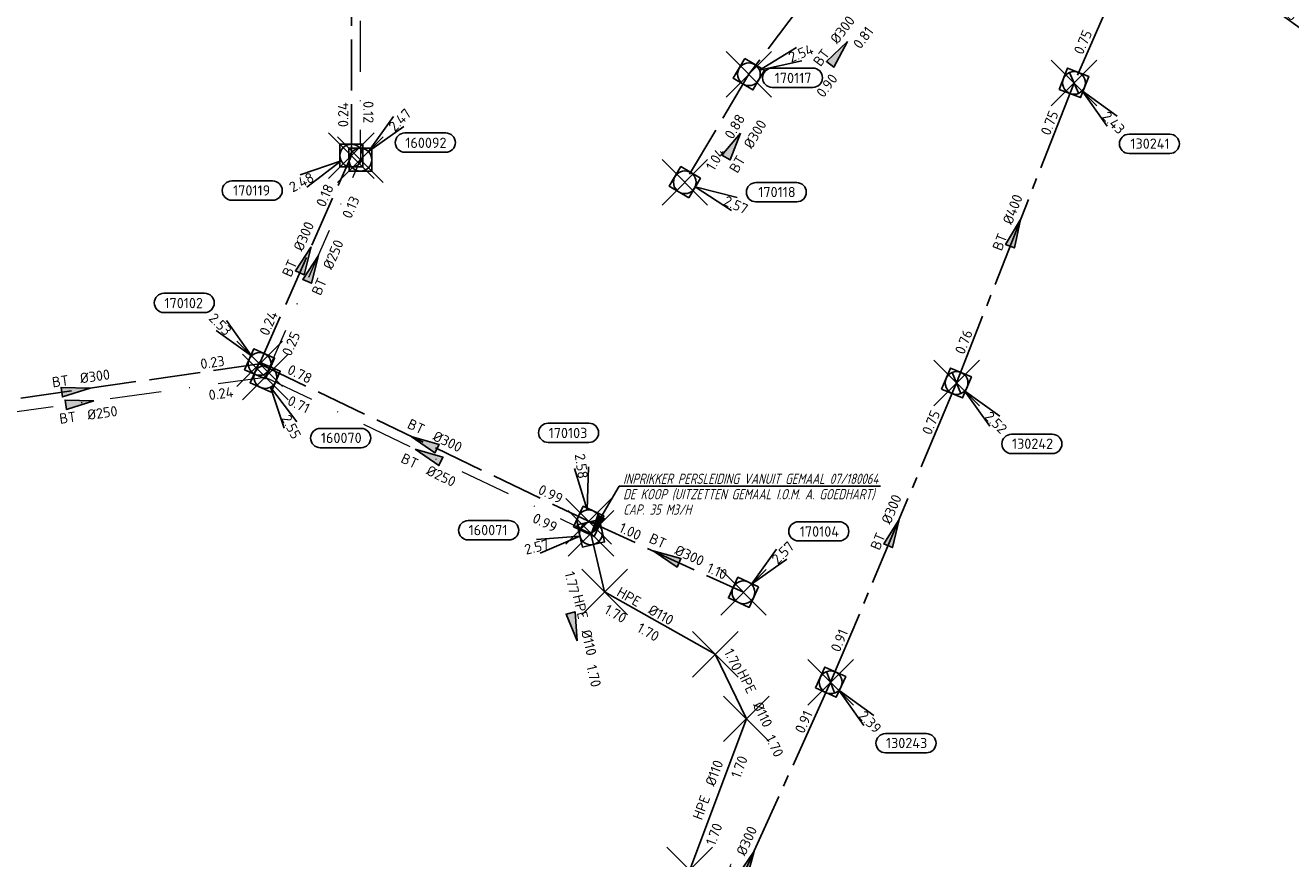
# Model space of a CAD drawing. Header units: metres. Extents: x 153343 to 157271, y 461673 to 467005.
# Tile 116 of 191: x 153927 to 154093, y 466034 to 466144. Entities that reach past the tile are written whole.
import ezdxf
from ezdxf.enums import TextEntityAlignment as Align
from ezdxf.lldxf.tags import DXFTag

# ---------------------------------------------------------------- set-up
doc = ezdxf.new("R2010")
doc.units = ezdxf.units.M
doc.header["$LTSCALE"] = 0.75
doc.header["$PDMODE"] = 3
doc.header["$PDSIZE"] = 3
for name, pattern in [('RI-GWA_BETON', [22, 16, -2, 2, -2]), ('RI-HWA_BETON', [11.4, 9, -2.4]), ('RI-VWA_BETON', [19, 9, -5, 0, -5])]:
    doc.linetypes.add(name, pattern=pattern)
doc.layers.get('0').update_dxf_attribs({"lineweight": 25})
doc.layers.get('defpoints').update_dxf_attribs({"lineweight": 25})
for name, color, linetype in [('B-OI-RI-AANPIJLING', 1, 'Continuous'), ('B-OI-RI-GWA_RIOOLPUT_INSPECTIEPUT-S @ 0.75', 11, 'Continuous'), ('B-OI-RI-GWA_TRANSPORTLEIDING_BETON_300-G', 11, 'RI-GWA_BETON'), ('B-OI-RI-GWA_TRANSPORTLEIDING_BETON_400-G', 11, 'RI-GWA_BETON'), ('B-OI-RI-HWA_PUTNUMMER-S @ 0.75', 151, 'Continuous'), ('B-OI-RI-HWA_TRANSPORTLEIDING_BETON_300-G', 151, 'RI-HWA_BETON'), ('B-OI-RI-PERSLEIDING_TRANSPORTLEIDING_HPE_110-G', 210, 'RI-PERS'), ('B-OI-RI-VWA_PUTNUMMER-S @ 0.75', 33, 'Continuous'), ('fictief knooppunt', 7, 'Continuous')]:
    doc.layers.add(name, color=color, linetype=linetype)
for name, color, linetype, lineweight in [('B-OI-RI-GWA_PUTNUMMER-S @ 0.75', 11, 'Continuous', 25), ('B-OI-RI-GWA_STROOMRICHTING-S @ 0.75', 11, 'Continuous', 25), ('B-OI-RI-HWA_RIOOLPUT_INSPECTIEPUT-S', 151, 'Continuous', 25), ('B-OI-RI-HWA_STROOMRICHTING-S @ 0.75', 151, 'Continuous', 25), ('B-OI-RI-VWA_RIOOLPUT_INSPECTIEPUT_BETON-S', 33, 'Continuous', 25), ('B-OI-RI-VWA_STROOMRICHTING-S @ 0.75', 33, 'Continuous', 25), ('B-OI-RI-VWA_TRANSPORTLEIDING_BETON_250-G', 33, 'RI-VWA_BETON', 18), ('N-OI-RI-BIJZONDERDERHEDEN-T18', 134, 'Continuous', 18)]:
    doc.layers.add(name, color=color, linetype=linetype, lineweight=lineweight)
doc.layers.add('inspectieput', color=7, linetype='Continuous', plot=False)
doc.styles.add('NLCS-ISO', font='isocpeur.ttf')
doc.styles.add('NLCS-ISO-M750-T18_CURSIEF', font='NLCS-ISO.ttf', dxfattribs={"oblique": 15, "height": 1.35})
doc.styles.get("Standard").update_dxf_attribs({"font": 'txt.shx'})
tags = doc.linetypes.add('RI-PERS', pattern='A,7,-2,["P",Standard,S=1.8,R=0,X=-0.5,Y=-0.9],-2,7,-2,[102,NLCS.SHX,S=1,R=180,X=0,Y=0],-2', length=22).pattern_tags.tags
tags[6] = DXFTag(74, 10)

# ---------------------------------------------------------------- blocks, each defined once
blk = doc.blocks.new('*U66')
at = {"ltscale": 0.1}
blk.add_hatch(color=256, dxfattribs=at).paths.add_polyline_path([(2.5, 0), (-2.5, -0.83), (-2.5, 0.83)])
at = {"ltscale": 0.1, "flags": 128}
blk.add_lwpolyline([(2.5, 0), (-2.5, -0.83), (-2.5, 0.83)], close=True, dxfattribs=at)
at = {"ltscale": 0.1, "style": 'NLCS-ISO'}
for tag, p in [('BOBL', (-5.66, 0)), ('MAT', (-1, 0.5))]:
    blk.add_attdef(tag, text='', height=1.8, dxfattribs=at).set_placement(p, align=Align.BOTTOM_RIGHT)
for tag, p in [('DIA', (1, 0.5)), ('BOBR', (7.22, 0))]:
    blk.add_attdef(tag, text='', height=1.8, dxfattribs=at).set_placement(p, align=Align.BOTTOM_LEFT)
at = {"layer": 'defpoints', "ltscale": 0.1, "style": 'NLCS-ISO', "flags": 1}
blk.add_attdef('JVA', text='', height=1.8, dxfattribs=at).set_placement((0, -1), align=Align.TOP_CENTER)
blk = doc.blocks.new('*U158')
at = {"ltscale": 0.1, "style": 'NLCS-ISO'}
for tag, p in [('MAT', (-1, 0.5)), ('BOBL', (-1.8, -3.24))]:
    blk.add_attdef(tag, text='', height=1.8, dxfattribs=at).set_placement(p, align=Align.BOTTOM_RIGHT)
for tag, p in [('DIA', (1, 0.5)), ('BOBR', (0.86, -3.24))]:
    blk.add_attdef(tag, text='', height=1.8, dxfattribs=at).set_placement(p, align=Align.BOTTOM_LEFT)
at = {"layer": 'defpoints', "ltscale": 0.1, "style": 'NLCS-ISO', "flags": 1}
blk.add_attdef('JVA', text='', height=1.8, dxfattribs=at).set_placement((0, -1), align=Align.TOP_CENTER)
blk = doc.blocks.new('*U35')
at = {"ltscale": 0.1, "style": 'NLCS-ISO'}
for tag, p in [('BOBL', (-5.66, 0)), ('MAT', (-1, 0.5))]:
    blk.add_attdef(tag, text='', height=1.8, dxfattribs=at).set_placement(p, align=Align.BOTTOM_RIGHT)
for tag, p in [('DIA', (1, 0.5)), ('BOBR', (7.22, 0))]:
    blk.add_attdef(tag, text='', height=1.8, dxfattribs=at).set_placement(p, align=Align.BOTTOM_LEFT)
at = {"layer": 'defpoints', "ltscale": 0.1, "style": 'NLCS-ISO', "flags": 1}
blk.add_attdef('JVA', text='', height=1.8, dxfattribs=at).set_placement((0, -1), align=Align.TOP_CENTER)
blk = doc.blocks.new('*U155')
at = {"ltscale": 0.1, "style": 'NLCS-ISO'}
for tag, p in [('MAT', (-1, 0.5)), ('BOBL', (-4.82, -3.24))]:
    blk.add_attdef(tag, text='', height=1.8, dxfattribs=at).set_placement(p, align=Align.BOTTOM_RIGHT)
for tag, p in [('DIA', (1, 0.5)), ('BOBR', (3.88, -3.24))]:
    blk.add_attdef(tag, text='', height=1.8, dxfattribs=at).set_placement(p, align=Align.BOTTOM_LEFT)
at = {"layer": 'defpoints', "ltscale": 0.1, "style": 'NLCS-ISO', "flags": 1}
blk.add_attdef('JVA', text='', height=1.8, dxfattribs=at).set_placement((0, -1), align=Align.TOP_CENTER)
blk = doc.blocks.new('*U59')
at = {"ltscale": 0.1}
blk.add_hatch(color=256, dxfattribs=at).paths.add_polyline_path([(2.5, 0), (-2.5, -0.83), (-2.5, 0.83)])
at = {"ltscale": 0.1, "flags": 128}
blk.add_lwpolyline([(2.5, 0), (-2.5, -0.83), (-2.5, 0.83)], close=True, dxfattribs=at)
at = {"ltscale": 0.1, "style": 'NLCS-ISO'}
for tag, p in [('BOBL', (-22.07, 0)), ('MAT', (-1, 0.5))]:
    blk.add_attdef(tag, text='', height=1.8, dxfattribs=at).set_placement(p, align=Align.BOTTOM_RIGHT)
for tag, p in [('DIA', (1, 0.5)), ('BOBR', (21.12, -0.01))]:
    blk.add_attdef(tag, text='', height=1.8, dxfattribs=at).set_placement(p, align=Align.BOTTOM_LEFT)
at = {"layer": 'defpoints', "ltscale": 0.1, "style": 'NLCS-ISO', "flags": 1}
blk.add_attdef('JVA', text='', height=1.8, dxfattribs=at).set_placement((0, -1), align=Align.TOP_CENTER)
blk = doc.blocks.new('*U60')
at = {"ltscale": 0.1}
blk.add_hatch(color=256, dxfattribs=at).paths.add_polyline_path([(2.5, 0), (-2.5, -0.83), (-2.5, 0.83)])
at = {"ltscale": 0.1, "flags": 128}
blk.add_lwpolyline([(2.5, 0), (-2.5, -0.83), (-2.5, 0.83)], close=True, dxfattribs=at)
at = {"ltscale": 0.1, "style": 'NLCS-ISO'}
for tag, p in [('BOBL', (-1.68, 0)), ('MAT', (-1, -3.74))]:
    blk.add_attdef(tag, text='', height=1.8, dxfattribs=at).set_placement(p, align=Align.BOTTOM_RIGHT)
for tag, p in [('BOBR', (0.74, 0.01)), ('DIA', (1, -3.74))]:
    blk.add_attdef(tag, text='', height=1.8, dxfattribs=at).set_placement(p, align=Align.BOTTOM_LEFT)
at = {"layer": 'defpoints', "ltscale": 0.1, "style": 'NLCS-ISO', "flags": 1}
blk.add_attdef('JVA', text='', height=1.8, dxfattribs=at).set_placement((0, -1), align=Align.TOP_CENTER)
blk = doc.blocks.new('*U57')
at = {"ltscale": 0.1}
blk.add_hatch(color=256, dxfattribs=at).paths.add_polyline_path([(2.5, 0), (-2.5, -0.83), (-2.5, 0.83)])
at = {"ltscale": 0.1, "flags": 128}
blk.add_lwpolyline([(2.5, 0), (-2.5, -0.83), (-2.5, 0.83)], close=True, dxfattribs=at)
at = {"ltscale": 0.1, "style": 'NLCS-ISO'}
for tag, p in [('MAT', (-1, 0.5)), ('BOBL', (-3.66, -3.24))]:
    blk.add_attdef(tag, text='', height=1.8, dxfattribs=at).set_placement(p, align=Align.BOTTOM_RIGHT)
for tag, p in [('DIA', (1, 0.5)), ('BOBR', (2.72, -3.24))]:
    blk.add_attdef(tag, text='', height=1.8, dxfattribs=at).set_placement(p, align=Align.BOTTOM_LEFT)
at = {"layer": 'defpoints', "ltscale": 0.1, "style": 'NLCS-ISO', "flags": 1}
blk.add_attdef('JVA', text='', height=1.8, dxfattribs=at).set_placement((0, -1), align=Align.TOP_CENTER)
blk = doc.blocks.new('*U78')
at = {"ltscale": 0.1}
blk.add_hatch(color=256, dxfattribs=at).paths.add_polyline_path([(-2.5, 0), (2.5, -0.83), (2.5, 0.83)])
at = {"ltscale": 0.1, "flags": 128}
blk.add_lwpolyline([(-2.5, 0), (2.5, -0.83), (2.5, 0.83)], close=True, dxfattribs=at)
at = {"ltscale": 0.1, "style": 'NLCS-ISO'}
for tag, p in [('BOBL', (-5.62, 0)), ('MAT', (-1, 0.5))]:
    blk.add_attdef(tag, text='', height=1.8, dxfattribs=at).set_placement(p, align=Align.BOTTOM_RIGHT)
for tag, p in [('DIA', (1, 0.5)), ('BOBR', (7.41, 0))]:
    blk.add_attdef(tag, text='', height=1.8, dxfattribs=at).set_placement(p, align=Align.BOTTOM_LEFT)
at = {"layer": 'defpoints', "ltscale": 0.1, "style": 'NLCS-ISO', "flags": 1}
blk.add_attdef('JVA', text='', height=1.8, dxfattribs=at).set_placement((0, -1), align=Align.TOP_CENTER)
blk = doc.blocks.new('*U79')
at = {"ltscale": 0.1}
blk.add_hatch(color=256, dxfattribs=at).paths.add_polyline_path([(2.5, 0), (-2.5, -0.83), (-2.5, 0.83)])
at = {"ltscale": 0.1, "flags": 128}
blk.add_lwpolyline([(2.5, 0), (-2.5, -0.83), (-2.5, 0.83)], close=True, dxfattribs=at)
at = {"ltscale": 0.1, "style": 'NLCS-ISO'}
for tag, p in [('BOBL', (-10.64, 0)), ('MAT', (-1, 0.5))]:
    blk.add_attdef(tag, text='', height=1.8, dxfattribs=at).set_placement(p, align=Align.BOTTOM_RIGHT)
for tag, p in [('DIA', (1, 0.5)), ('BOBR', (9.69, 0))]:
    blk.add_attdef(tag, text='', height=1.8, dxfattribs=at).set_placement(p, align=Align.BOTTOM_LEFT)
at = {"layer": 'defpoints', "ltscale": 0.1, "style": 'NLCS-ISO', "flags": 1}
blk.add_attdef('JVA', text='', height=1.8, dxfattribs=at).set_placement((0, -1), align=Align.TOP_CENTER)
blk = doc.blocks.new('*U73')
at = {"ltscale": 0.1}
blk.add_hatch(color=256, dxfattribs=at).paths.add_polyline_path([(-2.5, 0), (2.5, -0.83), (2.5, 0.83)])
at = {"ltscale": 0.1, "flags": 128}
blk.add_lwpolyline([(-2.5, 0), (2.5, -0.83), (2.5, 0.83)], close=True, dxfattribs=at)
at = {"ltscale": 0.1, "style": 'NLCS-ISO'}
for tag, p in [('BOBL', (-22.68, 0)), ('MAT', (-1, 0.5))]:
    blk.add_attdef(tag, text='', height=1.8, dxfattribs=at).set_placement(p, align=Align.BOTTOM_RIGHT)
for tag, p in [('DIA', (1, 0.5)), ('BOBR', (21.73, -0.01))]:
    blk.add_attdef(tag, text='', height=1.8, dxfattribs=at).set_placement(p, align=Align.BOTTOM_LEFT)
at = {"layer": 'defpoints', "ltscale": 0.1, "style": 'NLCS-ISO', "flags": 1}
blk.add_attdef('JVA', text='', height=1.8, dxfattribs=at).set_placement((0, -1), align=Align.TOP_CENTER)
blk = doc.blocks.new('*U81')
at = {"ltscale": 0.1}
blk.add_hatch(color=256, dxfattribs=at).paths.add_polyline_path([(2.5, 0), (-2.5, -0.83), (-2.5, 0.83)])
at = {"ltscale": 0.1, "flags": 128}
blk.add_lwpolyline([(2.5, 0), (-2.5, -0.83), (-2.5, 0.83)], close=True, dxfattribs=at)
at = {"ltscale": 0.1, "style": 'NLCS-ISO'}
for tag, p in [('BOBL', (-23.24, 0)), ('MAT', (-1, 0.5))]:
    blk.add_attdef(tag, text='', height=1.8, dxfattribs=at).set_placement(p, align=Align.BOTTOM_RIGHT)
for tag, p in [('DIA', (1, 0.5)), ('BOBR', (22.29, -0.01))]:
    blk.add_attdef(tag, text='', height=1.8, dxfattribs=at).set_placement(p, align=Align.BOTTOM_LEFT)
at = {"layer": 'defpoints', "ltscale": 0.1, "style": 'NLCS-ISO', "flags": 1}
blk.add_attdef('JVA', text='', height=1.8, dxfattribs=at).set_placement((0, -1), align=Align.TOP_CENTER)
blk = doc.blocks.new('*U2349')
at = {"ltscale": 0.1}
blk.add_hatch(color=256, dxfattribs=at).paths.add_polyline_path([(-2.5, 0), (2.5, -0.83), (2.5, 0.83)])
at = {"ltscale": 0.1, "flags": 128}
blk.add_lwpolyline([(-2.5, 0), (2.5, -0.83), (2.5, 0.83)], close=True, dxfattribs=at)
at = {"ltscale": 0.1, "style": 'NLCS-ISO'}
for tag, p in [('BOBL', (-22, 0)), ('MAT', (-1, 0.5))]:
    blk.add_attdef(tag, text='', height=1.8, dxfattribs=at).set_placement(p, align=Align.BOTTOM_RIGHT)
for tag, p in [('DIA', (1, 0.5)), ('BOBR', (21.05, -0.01))]:
    blk.add_attdef(tag, text='', height=1.8, dxfattribs=at).set_placement(p, align=Align.BOTTOM_LEFT)
at = {"layer": 'defpoints', "ltscale": 0.1, "style": 'NLCS-ISO', "flags": 1}
blk.add_attdef('JVA', text='', height=1.8, dxfattribs=at).set_placement((0, -1), align=Align.TOP_CENTER)
blk = doc.blocks.new('*U2358')
at = {"ltscale": 0.1}
blk.add_hatch(color=256, dxfattribs=at).paths.add_polyline_path([(2.5, 0), (-2.5, -0.83), (-2.5, 0.83)])
at = {"ltscale": 0.1, "flags": 128}
blk.add_lwpolyline([(2.5, 0), (-2.5, -0.83), (-2.5, 0.83)], close=True, dxfattribs=at)
at = {"ltscale": 0.1, "style": 'NLCS-ISO'}
for tag, p in [('BOBL', (-11.49, -3.24)), ('MAT', (-1, -3.74))]:
    blk.add_attdef(tag, text='', height=1.8, dxfattribs=at).set_placement(p, align=Align.BOTTOM_RIGHT)
for tag, p in [('DIA', (1, -3.74)), ('BOBR', (10.54, -3.24))]:
    blk.add_attdef(tag, text='', height=1.8, dxfattribs=at).set_placement(p, align=Align.BOTTOM_LEFT)
at = {"layer": 'defpoints', "ltscale": 0.1, "style": 'NLCS-ISO', "flags": 1}
blk.add_attdef('JVA', text='', height=1.8, dxfattribs=at).set_placement((0, -1), align=Align.TOP_CENTER)
blk = doc.blocks.new('*U2359')
at = {"ltscale": 0.1}
blk.add_hatch(color=256, dxfattribs=at).paths.add_polyline_path([(-2.5, 0), (2.5, -0.83), (2.5, 0.83)])
at = {"ltscale": 0.1, "flags": 128}
blk.add_lwpolyline([(-2.5, 0), (2.5, -0.83), (2.5, 0.83)], close=True, dxfattribs=at)
at = {"ltscale": 0.1, "style": 'NLCS-ISO'}
for tag, p in [('BOBL', (-22.36, -3.24)), ('MAT', (-1, -3.74))]:
    blk.add_attdef(tag, text='', height=1.8, dxfattribs=at).set_placement(p, align=Align.BOTTOM_RIGHT)
for tag, p in [('DIA', (1, -3.74)), ('BOBR', (21.42, -3.23))]:
    blk.add_attdef(tag, text='', height=1.8, dxfattribs=at).set_placement(p, align=Align.BOTTOM_LEFT)
at = {"layer": 'defpoints', "ltscale": 0.1, "style": 'NLCS-ISO', "flags": 1}
blk.add_attdef('JVA', text='', height=1.8, dxfattribs=at).set_placement((0, -1), align=Align.TOP_CENTER)
blk = doc.blocks.new('*U2361')
at = {"ltscale": 0.1}
blk.add_hatch(color=256, dxfattribs=at).paths.add_polyline_path([(2.5, 0), (-2.5, -0.83), (-2.5, 0.83)])
at = {"ltscale": 0.1, "flags": 128}
blk.add_lwpolyline([(2.5, 0), (-2.5, -0.83), (-2.5, 0.83)], close=True, dxfattribs=at)
at = {"ltscale": 0.1, "style": 'NLCS-ISO'}
for tag, p in [('BOBL', (-23.54, -3.24)), ('MAT', (-1, -3.74))]:
    blk.add_attdef(tag, text='', height=1.8, dxfattribs=at).set_placement(p, align=Align.BOTTOM_RIGHT)
for tag, p in [('DIA', (1, -3.74)), ('BOBR', (22.59, -3.23))]:
    blk.add_attdef(tag, text='', height=1.8, dxfattribs=at).set_placement(p, align=Align.BOTTOM_LEFT)
at = {"layer": 'defpoints', "ltscale": 0.1, "style": 'NLCS-ISO', "flags": 1}
blk.add_attdef('JVA', text='', height=1.8, dxfattribs=at).set_placement((0, -1), align=Align.TOP_CENTER)
blk = doc.blocks.new('*U330')
at = {"ltscale": 0.1}
blk.add_hatch(color=256, dxfattribs=at).paths.add_polyline_path([(2.5, 0), (-2.5, -0.83), (-2.5, 0.83)])
at = {"ltscale": 0.1, "flags": 128}
blk.add_lwpolyline([(2.5, 0), (-2.5, -0.83), (-2.5, 0.83)], close=True, dxfattribs=at)
at = {"ltscale": 0.1, "style": 'NLCS-ISO'}
for tag, p in [('BOBL', (-25.73, 0)), ('MAT', (-1, 0.5))]:
    blk.add_attdef(tag, text='', height=1.8, dxfattribs=at).set_placement(p, align=Align.BOTTOM_RIGHT)
for tag, p in [('DIA', (1, 0.5)), ('BOBR', (24.79, -0.01))]:
    blk.add_attdef(tag, text='', height=1.8, dxfattribs=at).set_placement(p, align=Align.BOTTOM_LEFT)
at = {"layer": 'defpoints', "ltscale": 0.1, "style": 'NLCS-ISO', "flags": 1}
blk.add_attdef('JVA', text='', height=1.8, dxfattribs=at).set_placement((0, -1), align=Align.TOP_CENTER)
blk = doc.blocks.new('*U334')
at = {"ltscale": 0.1}
blk.add_hatch(color=256, dxfattribs=at).paths.add_polyline_path([(2.5, 0), (-2.5, -0.83), (-2.5, 0.83)])
at = {"ltscale": 0.1, "flags": 128}
blk.add_lwpolyline([(2.5, 0), (-2.5, -0.83), (-2.5, 0.83)], close=True, dxfattribs=at)
at = {"ltscale": 0.1, "style": 'NLCS-ISO'}
for tag, p in [('BOBL', (-19.16, 0)), ('MAT', (-1, 0.5))]:
    blk.add_attdef(tag, text='', height=1.8, dxfattribs=at).set_placement(p, align=Align.BOTTOM_RIGHT)
for tag, p in [('DIA', (1, 0.5)), ('BOBR', (18.21, 0))]:
    blk.add_attdef(tag, text='', height=1.8, dxfattribs=at).set_placement(p, align=Align.BOTTOM_LEFT)
at = {"layer": 'defpoints', "ltscale": 0.1, "style": 'NLCS-ISO', "flags": 1}
blk.add_attdef('JVA', text='', height=1.8, dxfattribs=at).set_placement((0, -1), align=Align.TOP_CENTER)
blk = doc.blocks.new('*U335')
at = {"ltscale": 0.1}
blk.add_hatch(color=256, dxfattribs=at).paths.add_polyline_path([(2.5, 0), (-2.5, -0.83), (-2.5, 0.83)])
at = {"ltscale": 0.1, "flags": 128}
blk.add_lwpolyline([(2.5, 0), (-2.5, -0.83), (-2.5, 0.83)], close=True, dxfattribs=at)
at = {"ltscale": 0.1, "style": 'NLCS-ISO'}
for tag, p in [('BOBL', (-18.94, 0)), ('MAT', (-1, 0.5))]:
    blk.add_attdef(tag, text='', height=1.8, dxfattribs=at).set_placement(p, align=Align.BOTTOM_RIGHT)
for tag, p in [('DIA', (1, 0.5)), ('BOBR', (18, 0))]:
    blk.add_attdef(tag, text='', height=1.8, dxfattribs=at).set_placement(p, align=Align.BOTTOM_LEFT)
at = {"layer": 'defpoints', "ltscale": 0.1, "style": 'NLCS-ISO', "flags": 1}
blk.add_attdef('JVA', text='', height=1.8, dxfattribs=at).set_placement((0, -1), align=Align.TOP_CENTER)
blk = doc.blocks.new('*U328')
at = {"ltscale": 0.1}
blk.add_hatch(color=256, dxfattribs=at).paths.add_polyline_path([(2.5, 0), (-2.5, -0.83), (-2.5, 0.83)])
at = {"ltscale": 0.1, "flags": 128}
blk.add_lwpolyline([(2.5, 0), (-2.5, -0.83), (-2.5, 0.83)], close=True, dxfattribs=at)
at = {"ltscale": 0.1, "style": 'NLCS-ISO'}
for tag, p in [('BOBL', (-21.39, 0)), ('MAT', (-1, 0.5))]:
    blk.add_attdef(tag, text='', height=1.8, dxfattribs=at).set_placement(p, align=Align.BOTTOM_RIGHT)
for tag, p in [('DIA', (1, 0.5)), ('BOBR', (20.45, -0.01))]:
    blk.add_attdef(tag, text='', height=1.8, dxfattribs=at).set_placement(p, align=Align.BOTTOM_LEFT)
at = {"layer": 'defpoints', "ltscale": 0.1, "style": 'NLCS-ISO', "flags": 1}
blk.add_attdef('JVA', text='', height=1.8, dxfattribs=at).set_placement((0, -1), align=Align.TOP_CENTER)
blk = doc.blocks.new('*U255')
for q in [(-5.83, 7.6), (-7.6, 5.83)]:
    blk.add_line((-1.41, 1.41), q)
blk.add_lwpolyline([(-16.81, 12.39), (-9.65, 12.39, -1), (-9.65, 9.01), (-16.81, 9.01, -1)], format="xyb", close=True)
at = {"ltscale": 0.1, "style": 'NLCS-ISO'}
blk.add_attdef('PUTNR', text='', height=1.8, dxfattribs=at).set_placement((-13.33, 10.67), align=Align.MIDDLE_CENTER)
blk.add_attdef('PUTHGT', text='', height=1.8, rotation=315, dxfattribs=at).set_placement((-8.44, 8.48), align=Align.MIDDLE_LEFT)
blk = doc.blocks.new('B-SRI-PUT_HWA-SO')
at = {"lineweight": -3, "flags": 128}
blk.add_lwpolyline([(-2, -2), (2, -2), (2, 2), (-2, 2)], close=True, dxfattribs=at)
at = {"lineweight": -3}
blk.add_circle((0, 0), 2, dxfattribs=at)
blk = doc.blocks.new('*U447')
for q in [(8.19, -4.98), (9.2, -2.69)]:
    blk.add_line((1.83, -0.81), q)
blk.add_lwpolyline([(19.64, -3.44), (12.49, -3.44, -1), (12.49, -0.06), (19.64, -0.06, -1)], format="xyb", close=True)
at = {"ltscale": 0.1, "style": 'NLCS-ISO'}
blk.add_attdef('PUTNR', text='', height=1.8, dxfattribs=at).set_placement((16.17, 0.08), align=Align.MIDDLE_CENTER)
blk.add_attdef('PUTHGT', text='', height=1.8, rotation=336.2137, dxfattribs=at).set_placement((6.99, -3.11), align=Align.MIDDLE_LEFT)
blk = doc.blocks.new('*U448')
for q in [(8.36, 4.68), (9.29, 2.36)]:
    blk.add_line((1.86, 0.74), q)
blk.add_lwpolyline([(11.24, 1.07), (4.09, 1.07, 1), (4.09, -2.31), (11.24, -2.31, 1)], format="xyb", close=True)
at = {"ltscale": 0.1, "style": 'NLCS-ISO'}
blk.add_attdef('PUTHGT', text='', height=1.8, rotation=21.7617, dxfattribs=at).set_placement((7.09, 2.86), align=Align.MIDDLE_LEFT)
blk.add_attdef('PUTNR', text='', height=1.8, dxfattribs=at).set_placement((7.77, -0.65), align=Align.MIDDLE_CENTER)
blk = doc.blocks.new('*U246')
for q in [(5.83, 7.6), (7.6, 5.83)]:
    blk.add_line((1.41, 1.41), q)
blk.add_lwpolyline([(16.81, 12.39), (9.65, 12.39, 1), (9.65, 9.01), (16.81, 9.01, 1)], format="xyb", close=True)
at = {"ltscale": 0.1, "style": 'NLCS-ISO'}
blk.add_attdef('PUTHGT', text='', height=1.8, rotation=45, dxfattribs=at).set_placement((5.39, 5.43), align=Align.MIDDLE_LEFT)
blk.add_attdef('PUTNR', text='', height=1.8, dxfattribs=at).set_placement((13.33, 10.67), align=Align.MIDDLE_CENTER)
blk = doc.blocks.new('*U453')
for q in [(-8.98, -3.35), (-7.81, -5.56)]:
    blk.add_line((-1.77, -0.94), q)
blk.add_lwpolyline([(-20.98, -7.84), (-13.83, -7.84, 1), (-13.83, -4.45), (-20.98, -4.45, 1)], format="xyb", close=True)
at = {"ltscale": 0.1, "style": 'NLCS-ISO'}
blk.add_attdef('PUTHGT', text='', height=1.8, rotation=27.9504, dxfattribs=at).set_placement((-10.56, -5.63), align=Align.MIDDLE_LEFT)
blk.add_attdef('PUTNR', text='', height=1.8, dxfattribs=at).set_placement((-17.51, -4.31), align=Align.MIDDLE_CENTER)
blk = doc.blocks.new('*U454')
for q in [(-2.49, 9.25), (-0.02, 9.58)]:
    blk.add_line((-0.26, 1.98), q)
blk.add_lwpolyline([(-7.1, 17.22), (0.06, 17.22, -1), (0.06, 13.84), (-7.1, 13.84, -1)], format="xyb", close=True)
at = {"ltscale": 0.1, "style": 'NLCS-ISO'}
blk.add_attdef('PUTNR', text='', height=1.8, dxfattribs=at).set_placement((-3.62, 15.5), align=Align.MIDDLE_CENTER)
blk.add_attdef('PUTHGT', text='', height=1.8, rotation=277.5869, dxfattribs=at).set_placement((-1.55, 11.87), align=Align.MIDDLE_LEFT)
blk = doc.blocks.new('*U515')
for q in [(5.83, 7.6), (7.6, 5.83)]:
    blk.add_line((1.41, 1.41), q)
blk.add_lwpolyline([(14.98, 4.69), (7.82, 4.69, 1), (7.82, 1.3), (14.98, 1.3, 1)], format="xyb", close=True)
at = {"ltscale": 0.1, "style": 'NLCS-ISO'}
blk.add_attdef('PUTHGT', text='', height=1.8, rotation=45, dxfattribs=at).set_placement((5.39, 5.43), align=Align.MIDDLE_LEFT)
blk.add_attdef('PUTNR', text='', height=1.8, dxfattribs=at).set_placement((11.5, 2.96), align=Align.MIDDLE_CENTER)
blk = doc.blocks.new('*U516')
for q in [(-9.52, -1.06), (-8.92, -3.49)]:
    blk.add_line((-1.94, -0.48), q)
blk.add_lwpolyline([(-21.53, -1.16), (-14.37, -1.16, 1), (-14.37, 2.23), (-21.53, 2.23, 1)], format="xyb", close=True)
at = {"ltscale": 0.1, "style": 'NLCS-ISO'}
blk.add_attdef('PUTNR', text='', height=1.8, dxfattribs=at).set_placement((-18.05, 2.37), align=Align.MIDDLE_CENTER)
blk.add_attdef('PUTHGT', text='', height=1.8, rotation=13.863, dxfattribs=at).set_placement((-11.61, -2.89), align=Align.MIDDLE_LEFT)
blk = doc.blocks.new('*U524')
for q in [(3.31, -8.99), (5.53, -7.83)]:
    blk.add_line((0.93, -1.77), q)
blk.add_lwpolyline([(16.81, -12.39), (9.65, -12.39, -1), (9.65, -9.01), (16.81, -9.01, -1)], format="xyb", close=True)
at = {"ltscale": 0.1, "style": 'NLCS-ISO'}
blk.add_attdef('PUTHGT', text='', height=1.8, rotation=297.7317, dxfattribs=at).set_placement((3.53, -6.78), align=Align.MIDDLE_LEFT)
blk.add_attdef('PUTNR', text='', height=1.8, dxfattribs=at).set_placement((13.33, -8.87), align=Align.MIDDLE_CENTER)
blk = doc.blocks.new('B-SRI-PUT_GWA-SO')
blk.add_line((-1.41, -1.41), (1.41, 1.41))
at = {"lineweight": -3, "flags": 128}
blk.add_lwpolyline([(2, -2), (2, 2), (-2, 2), (-2, -2)], close=True, dxfattribs=at)
at = {"lineweight": -3}
blk.add_circle((0, 0), 2, dxfattribs=at)
blk = doc.blocks.new('*U273')
for q in [(5.83, -7.6), (7.6, -5.83)]:
    blk.add_line((1.41, -1.41), q)
blk.add_lwpolyline([(16.81, -12.39), (9.65, -12.39, -1), (9.65, -9.01), (16.81, -9.01, -1)], format="xyb", close=True)
at = {"ltscale": 0.1, "style": 'NLCS-ISO'}
blk.add_attdef('PUTHGT', text='', height=1.8, rotation=315, dxfattribs=at).set_placement((5.39, -5.43), align=Align.MIDDLE_LEFT)
blk.add_attdef('PUTNR', text='', height=1.8, dxfattribs=at).set_placement((13.33, -8.87), align=Align.MIDDLE_CENTER)
blk = doc.blocks.new('B-SRI-PUT_VWA-SO')
at = {"flags": 128}
blk.add_lwpolyline([(-2, 2), (2, 2), (2, -2), (-2, -2)], close=True, dxfattribs=at)
at = {"lineweight": -3, "flags": 128}
blk.add_lwpolyline([(2, -2), (2, 2), (-2, 2), (-2, -2)], close=True, dxfattribs=at)
at = {"lineweight": -3}
blk.add_circle((0, 0), 2, dxfattribs=at)

msp = doc.modelspace()

# ---------------------------------------------------------------- linework, layer by layer
at = {"layer": 'B-OI-RI-AANPIJLING', "transparency": 33554610, "flags": 128}
msp.add_lwpolyline([(154001.37, 466076.68), (154003.08, 466078.59), (154002.2, 466079.09), (154001.37, 466076.68), (154002.34, 466079.01), (154002.49, 466078.92), (154001.37, 466076.68), (154002.78, 466078.75), (154002.93, 466078.66), (154001.37, 466076.68), (154005.01, 466082.88), (154039.41, 466082.88)], dxfattribs=at)
at = {"layer": 'B-OI-RI-GWA_TRANSPORTLEIDING_BETON_300-G', "transparency": 33554610}
for p, q in [((154049.42, 466096.48), (154032.84, 466057.08)), ((154032.84, 466057.08), (154011.13, 466009.16))]:
    msp.add_line(p, q, dxfattribs=at)
at = {"layer": 'B-OI-RI-GWA_TRANSPORTLEIDING_BETON_400-G', "transparency": 33554610}
for p, q in [((154083.37, 466178.21), (154064.89, 466135.98)), ((154064.89, 466135.98), (154049.42, 466096.48))]:
    msp.add_line(p, q, dxfattribs=at)
at = {"layer": 'B-OI-RI-HWA_TRANSPORTLEIDING_BETON_300-G', "transparency": 33554610}
for p, q in [((153969.73, 466126.41), (153969.75, 466173.52)), ((154033.84, 466152.67), (154022.07, 466137.12)), ((154022.07, 466137.12), (154013.64, 466122.9)), ((153957.65, 466098.99), (153969.73, 466126.41)), ((153909.28, 466092.06), (153957.65, 466098.99)), ((153957.65, 466098.99), (154000.97, 466078.27)), ((154000.97, 466078.27), (154021.36, 466068.92))]:
    msp.add_line(p, q, dxfattribs=at)
at = {"layer": 'B-OI-RI-PERSLEIDING_TRANSPORTLEIDING_HPE_110-G', "transparency": 33554610}
for p, q in [((154001.27, 466076.68), (154003.08, 466068.96)), ((154017.65, 466060.77), (154003.08, 466068.96)), ((154021.74, 466052.26), (154017.65, 466060.77)), ((154014.28, 466032.37), (154021.74, 466052.26))]:
    msp.add_line(p, q, dxfattribs=at)
at = {"layer": 'B-OI-RI-VWA_TRANSPORTLEIDING_BETON_250-G', "transparency": 33554610}
for p, q in [((153970.8, 466172.87), (153970.92, 466125.87)), ((153958.4, 466097.25), (153970.92, 466125.87)), ((153909.55, 466090.49), (153958.4, 466097.25)), ((153958.4, 466097.25), (154001.27, 466076.68))]:
    msp.add_line(p, q, dxfattribs=at)
at = {"layer": 'fictief knooppunt', "color": 0, "transparency": 33554610}
for p in [(154003.08, 466068.96), (154017.65, 466060.77), (154021.74, 466052.26), (154014.28, 466032.37)]:
    msp.add_point(p, dxfattribs=at)
at = {"layer": 'inspectieput', "color": 0, "transparency": 33554610}
for p in [(154022.07, 466137.12), (154064.89, 466135.98), (153969.73, 466126.41), (153970.92, 466125.87), (154013.64, 466122.9), (153957.65, 466098.99), (153958.4, 466097.25), (154049.42, 466096.48), (154000.97, 466078.27), (154001.27, 466076.68), (154001.27, 466076.68), (154021.36, 466068.92), (154032.84, 466057.08)]:
    msp.add_point(p, dxfattribs=at)
at = {"layer": 'inspectieput'}
for p in [(154022.07, 466137.12), (154022.07, 466137.12), (154064.89, 466135.98), (154064.89, 466135.98), (153969.73, 466126.41), (153969.73, 466126.41), (153970.92, 466125.87), (153970.92, 466125.87), (154013.64, 466122.9), (154013.64, 466122.9), (153957.65, 466098.99), (153957.65, 466098.99), (153958.4, 466097.25), (153958.4, 466097.25), (154049.42, 466096.48), (154049.42, 466096.48), (154000.97, 466078.27), (154000.97, 466078.27), (154001.27, 466076.68), (154001.27, 466076.68), (154001.27, 466076.68), (154001.27, 466076.68), (154021.36, 466068.92), (154021.36, 466068.92), (154032.84, 466057.08), (154032.84, 466057.08)]:
    msp.add_point(p, dxfattribs=at)

# ---------------------------------------------------------------- block references
at = {"layer": 'B-OI-RI-GWA_PUTNUMMER-S @ 0.75', "color": 0, "transparency": 33554610}
ref = msp.add_blockref('*U273', (154064.89, 466135.98), dxfattribs=dict(at, xscale=0.75, yscale=0.75, zscale=0.75))
ref.add_attrib('PUTNR', '130241', dxfattribs={"layer": '0', "ltscale": 0.1, "height": 1.35, "style": 'NLCS-ISO'}).set_placement((154074.89, 466127.98), align=Align.MIDDLE_CENTER)
ref.add_attrib('PUTHGT', '2.43', dxfattribs={"layer": '0', "ltscale": 0.1, "height": 1.35, "rotation": 315, "style": 'NLCS-ISO'}).set_placement((154068.93, 466131.91), align=Align.MIDDLE_LEFT)
ref = msp.add_blockref('*U273', (154049.42, 466096.48), dxfattribs=dict(at, xscale=0.75, yscale=0.75, zscale=0.75))
ref.add_attrib('PUTNR', '130242', dxfattribs={"layer": '0', "ltscale": 0.1, "height": 1.35, "style": 'NLCS-ISO'}).set_placement((154059.42, 466088.48), align=Align.MIDDLE_CENTER)
ref.add_attrib('PUTHGT', '2.52', dxfattribs={"layer": '0', "ltscale": 0.1, "height": 1.35, "rotation": 315, "style": 'NLCS-ISO'}).set_placement((154053.46, 466092.41), align=Align.MIDDLE_LEFT)
ref = msp.add_blockref('*U273', (154032.84, 466057.08), dxfattribs=dict(at, xscale=0.75, yscale=0.75, zscale=0.75))
ref.add_attrib('PUTNR', '130243', dxfattribs={"layer": '0', "ltscale": 0.1, "height": 1.35, "style": 'NLCS-ISO'}).set_placement((154042.84, 466049.08), align=Align.MIDDLE_CENTER)
ref.add_attrib('PUTHGT', '2.39', dxfattribs={"layer": '0', "ltscale": 0.1, "height": 1.35, "rotation": 315, "style": 'NLCS-ISO'}).set_placement((154036.88, 466053.01), align=Align.MIDDLE_LEFT)
at = {"layer": 'B-OI-RI-GWA_RIOOLPUT_INSPECTIEPUT-S @ 0.75', "color": 0, "transparency": 33554610}
for p, xscale, yscale, zscale, rotation in [((154064.89, 466135.98), 0.7499999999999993, 0.7499999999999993, 0.7499999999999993, 248.6124251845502), ((154049.42, 466096.48), 0.75, 0.75, 0.75, 247.1780489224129), ((154032.84, 466057.08), 0.7500000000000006, 0.7500000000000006, 0.7500000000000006, 245.627251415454)]:
    msp.add_blockref('B-SRI-PUT_GWA-SO', p, dxfattribs=dict(at, xscale=xscale, yscale=yscale, zscale=zscale, rotation=rotation))
at = {"layer": 'B-OI-RI-GWA_RIOOLPUT_INSPECTIEPUT-S @ 0.75'}
for p, xscale, yscale, zscale, rotation in [((154064.89, 466135.98), 0.7499999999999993, 0.7499999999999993, 0.7499999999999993, 248.6124251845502), ((154064.89, 466135.98), 0.7499999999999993, 0.7499999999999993, 0.7499999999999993, 248.6124251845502), ((154049.42, 466096.48), 0.75, 0.75, 0.75, 247.1780489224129), ((154049.42, 466096.48), 0.75, 0.75, 0.75, 247.1780489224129), ((154032.84, 466057.08), 0.7500000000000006, 0.7500000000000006, 0.7500000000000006, 245.627251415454), ((154032.84, 466057.08), 0.7500000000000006, 0.7500000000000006, 0.7500000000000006, 245.627251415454)]:
    msp.add_blockref('B-SRI-PUT_GWA-SO', p, dxfattribs=dict(at, xscale=xscale, yscale=yscale, zscale=zscale, rotation=rotation))
at = {"layer": 'B-OI-RI-GWA_STROOMRICHTING-S @ 0.75', "color": 0, "transparency": 33554610}
for name, p, xscale, yscale, zscale, rotation, values in [('*U328', (154074.13, 466157.1), 0.75, 0.75, 0.75, 66.36564027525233, {'MAT': 'BT', 'DIA': '%%c400', 'BOBL': '0.75', 'BOBR': '0.64'}), ('*U335', (154057.15, 466116.23), 0.7499999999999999, 0.7499999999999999, 0.7499999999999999, 68.61242518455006, {'MAT': 'BT', 'DIA': '%%c400', 'BOBL': '0.76', 'BOBR': '0.75'}), ('*U334', (154041.13, 466076.78), 0.75, 0.75, 0.75, 67.1780489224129, {'MAT': 'BT', 'DIA': '%%c300', 'BOBL': '0.91', 'BOBR': '0.75'}), ('*U330', (154021.98, 466033.12), 0.75, 0.75, 0.75, 65.62725141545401, {'MAT': 'BT', 'DIA': '%%c300', 'BOBL': '0.97', 'BOBR': '0.91'})]:
    msp.add_blockref(name, p, dxfattribs=dict(at, xscale=xscale, yscale=yscale, zscale=zscale, rotation=rotation)).add_auto_attribs(values)
at = {"layer": 'B-OI-RI-HWA_PUTNUMMER-S @ 0.75', "color": 0, "transparency": 33554610, "xscale": 0.75, "yscale": 0.75, "zscale": 0.75}
for name, p, values in [('*U255', (154098.05, 466140.47), {'PUTNR': '210027', 'PUTHGT': '2.65'}), ('*U448', (154022.07, 466137.12), {'PUTNR': '170117', 'PUTHGT': '2.54'}), ('*U255', (153957.65, 466098.99), {'PUTNR': '170102', 'PUTHGT': '2.53'}), ('*U454', (154000.97, 466078.27), {'PUTNR': '170103', 'PUTHGT': '2.58'}), ('*U246', (154021.36, 466068.92), {'PUTNR': '170104', 'PUTHGT': '2.57'})]:
    msp.add_blockref(name, p, dxfattribs=at).add_auto_attribs(values)
at = {"layer": 'B-OI-RI-HWA_PUTNUMMER-S @ 0.75', "color": 0, "transparency": 33554610}
ref = msp.add_blockref('*U453', (153969.73, 466126.41), dxfattribs=dict(at, xscale=0.75, yscale=0.75, zscale=0.75))
ref.add_attrib('PUTNR', '170119', dxfattribs={"layer": '0', "ltscale": 0.1, "height": 1.35, "style": 'NLCS-ISO'}).set_placement((153956.6, 466121.82), align=Align.MIDDLE_CENTER)
ref.add_attrib('PUTHGT', '2.48', dxfattribs={"layer": '0', "ltscale": 0.1, "height": 1.35, "rotation": 27.9504, "style": 'NLCS-ISO'}).set_placement((153961.69, 466122.12), align=Align.MIDDLE_LEFT)
ref = msp.add_blockref('*U447', (154013.64, 466122.9), dxfattribs=dict(at, xscale=0.75, yscale=0.75, zscale=0.75))
ref.add_attrib('PUTNR', '170118', dxfattribs={"layer": '0', "ltscale": 0.1, "height": 1.35, "style": 'NLCS-ISO'}).set_placement((154025.77, 466121.61), align=Align.MIDDLE_CENTER)
ref.add_attrib('PUTHGT', '2.57', dxfattribs={"layer": '0', "ltscale": 0.1, "height": 1.35, "rotation": 336.2137, "style": 'NLCS-ISO'}).set_placement((154018.88, 466120.57), align=Align.MIDDLE_LEFT)
at = {"layer": 'B-OI-RI-HWA_RIOOLPUT_INSPECTIEPUT-S', "transparency": 33554610}
for p, xscale, yscale, zscale, rotation in [((154022.07, 466137.12), 0.7500000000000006, 0.7500000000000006, 0.7500000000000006, 239.3393929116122), ((154022.07, 466137.12), 0.7500000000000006, 0.7500000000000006, 0.7500000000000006, 239.3393929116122), ((154022.07, 466137.12), 0.7500000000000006, 0.7500000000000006, 0.7500000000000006, 239.3393929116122), ((153969.73, 466126.41), 0.7499999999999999, 0.7499999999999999, 0.7499999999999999, 89.97567574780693), ((153969.73, 466126.41), 0.7499999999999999, 0.7499999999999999, 0.7499999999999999, 89.97567574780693), ((153969.73, 466126.41), 0.7499999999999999, 0.7499999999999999, 0.7499999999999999, 89.97567574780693), ((154013.64, 466122.9), 0.7500000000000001, 0.7500000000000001, 0.7500000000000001, 59.33939291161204), ((154013.64, 466122.9), 0.7500000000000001, 0.7500000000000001, 0.7500000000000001, 59.33939291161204), ((154013.64, 466122.9), 0.7500000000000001, 0.7500000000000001, 0.7500000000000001, 59.33939291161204), ((153957.65, 466098.99), 0.75, 0.75, 0.75, 66.22390124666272), ((153957.65, 466098.99), 0.75, 0.75, 0.75, 66.22390124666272), ((153957.65, 466098.99), 0.75, 0.75, 0.75, 66.22390124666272), ((154000.97, 466078.27), 0.75, 0.75, 0.75, 335.3657928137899), ((154000.97, 466078.27), 0.75, 0.75, 0.75, 335.3657928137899), ((154000.97, 466078.27), 0.75, 0.75, 0.75, 335.3657928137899), ((154021.36, 466068.92), 0.75, 0.75, 0.75, 155.3657928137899), ((154021.36, 466068.92), 0.75, 0.75, 0.75, 155.3657928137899), ((154021.36, 466068.92), 0.75, 0.75, 0.75, 155.3657928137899)]:
    msp.add_blockref('B-SRI-PUT_HWA-SO', p, dxfattribs=dict(at, xscale=xscale, yscale=yscale, zscale=zscale, rotation=rotation))
at = {"layer": 'B-OI-RI-HWA_STROOMRICHTING-S @ 0.75', "color": 0, "transparency": 33554610}
for name, p, xscale, yscale, zscale, rotation, values in [('*U59', (153969.74, 466149.97), 0.7499999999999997, 0.7499999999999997, 0.7499999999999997, 89.97567574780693, {'MAT': 'BT', 'DIA': '%%c300', 'BOBL': '0.24', 'BOBR': '-0.04'}), ('*U57', (154033.91, 466139.92), 0.75, 0.75, 0.75, 52.87744082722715, {'MAT': 'BT', 'DIA': '%%c300', 'BOBL': '0.90', 'BOBR': '0.81'}), ('*U60', (154020.01, 466127.76), 0.75, 0.75, 0.75, 59.33939291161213, {'MAT': 'BT', 'DIA': '%%c300', 'BOBL': '1.04', 'BOBR': '0.88'}), ('*U79', (153963.69, 466112.7), 0.7499999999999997, 0.7499999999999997, 0.7499999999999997, 66.22390124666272, {'MAT': 'BT', 'DIA': '%%c300', 'BOBL': '0.24', 'BOBR': '0.18'}), ('*U81', (153933.46, 466095.53), 0.75, 0.75, 0.75, 8.153317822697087, {'MAT': 'BT', 'DIA': '%%c300', 'BOBL': '0.41', 'BOBR': '0.23'}), ('*U73', (153979.31, 466088.63), 0.7500000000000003, 0.7500000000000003, 0.7500000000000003, 334.4381628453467, {'MAT': 'BT', 'DIA': '%%c300', 'BOBL': '0.78', 'BOBR': '0.99'}), ('*U78', (154011.17, 466073.59), 0.75, 0.75, 0.75, 335.3657928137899, {'MAT': 'BT', 'DIA': '%%c300', 'BOBL': '1.00', 'BOBR': '1.10'})]:
    msp.add_blockref(name, p, dxfattribs=dict(at, xscale=xscale, yscale=yscale, zscale=zscale, rotation=rotation)).add_auto_attribs(values)
at = {"layer": 'B-OI-RI-VWA_PUTNUMMER-S @ 0.75', "color": 0, "transparency": 33554610, "xscale": 0.75, "yscale": 0.75, "zscale": 0.75}
msp.add_blockref('*U515', (153970.92, 466125.87), dxfattribs=at).add_auto_attribs({'PUTNR': '160092', 'PUTHGT': '2.47'})
at = {"layer": 'B-OI-RI-VWA_PUTNUMMER-S @ 0.75', "color": 0, "transparency": 33554610}
ref = msp.add_blockref('*U524', (153958.4, 466097.25), dxfattribs=dict(at, xscale=0.75, yscale=0.75, zscale=0.75))
ref.add_attrib('PUTNR', '160070', dxfattribs={"layer": '0', "ltscale": 0.1, "height": 1.35, "style": 'NLCS-ISO'}).set_placement((153968.4, 466089.25), align=Align.MIDDLE_CENTER)
ref.add_attrib('PUTHGT', '2.55', dxfattribs={"layer": '0', "ltscale": 0.1, "height": 1.35, "rotation": 297.7317, "style": 'NLCS-ISO'}).set_placement((153961.05, 466092.16), align=Align.MIDDLE_LEFT)
ref = msp.add_blockref('*U516', (154001.27, 466076.68), dxfattribs=dict(at, xscale=0.75, yscale=0.75, zscale=0.75))
ref.add_attrib('PUTNR', '160071', dxfattribs={"layer": '0', "ltscale": 0.1, "height": 1.35, "style": 'NLCS-ISO'}).set_placement((153987.73, 466077.11), align=Align.MIDDLE_CENTER)
ref.add_attrib('PUTHGT', '2.57', dxfattribs={"layer": '0', "ltscale": 0.1, "height": 1.35, "rotation": 13.863, "style": 'NLCS-ISO'}).set_placement((153992.56, 466074.51), align=Align.MIDDLE_LEFT)
at = {"layer": 'B-OI-RI-VWA_RIOOLPUT_INSPECTIEPUT_BETON-S', "transparency": 33554610}
for p, xscale, yscale, zscale, rotation in [((153970.92, 466125.87), 0.7500000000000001, 0.7500000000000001, 0.7500000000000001, 90.1462867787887), ((153958.4, 466097.25), 0.7500000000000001, 0.7500000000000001, 0.7500000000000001, 66.37272270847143), ((154001.27, 466076.68), 0.75, 0.75, 0.75, 283.1950076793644), ((154001.27, 466076.68), 0.75, 0.75, 0.75, 283.1950076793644)]:
    msp.add_blockref('B-SRI-PUT_VWA-SO', p, dxfattribs=dict(at, xscale=xscale, yscale=yscale, zscale=zscale, rotation=rotation))
at = {"layer": 'B-OI-RI-VWA_STROOMRICHTING-S @ 0.75', "color": 0, "transparency": 33554610}
for name, p, xscale, yscale, zscale, rotation, values in [('*U2349', (153970.86, 466149.37), 0.75, 0.75, 0.75, 270.1462867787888, {'MAT': 'BT', 'DIA': '%%c250', 'BOBL': '-0.05', 'BOBR': '0.12'}), ('*U2358', (153964.66, 466111.56), 0.75, 0.75, 0.75, 66.37272270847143, {'MAT': 'BT', 'DIA': '%%c250', 'BOBL': '0.25', 'BOBR': '0.13'}), ('*U2361', (153933.98, 466093.87), 0.75, 0.75, 0.75, 7.878713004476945, {'MAT': 'BT', 'DIA': '%%c250', 'BOBL': '0.43', 'BOBR': '0.24'}), ('*U2359', (153979.83, 466086.97), 0.7499999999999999, 0.7499999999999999, 0.7499999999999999, 334.3672501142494, {'MAT': 'BT', 'DIA': '%%c250', 'BOBL': '0.71', 'BOBR': '0.99'}), ('*U66', (153999.03, 466064.37), 0.75, 0.75, 0.75, 283.1950076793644, {'MAT': 'HPE', 'DIA': '%%c110', 'BOBL': '1.77', 'BOBR': '1.70'}), ('*U158', (154007.64, 466065.89), 0.75, 0.75, 0.75, 330.6590525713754, {'MAT': 'HPE', 'DIA': '%%c110', 'BOBL': '1.70', 'BOBR': '1.70'}), ('*U35', (154021.51, 466054.43), 0.75, 0.75, 0.75, 295.6694534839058, {'MAT': 'HPE', 'DIA': '%%c110', 'BOBL': '1.70', 'BOBR': '1.70'}), ('*U155', (154018.01, 466042.31), 0.75, 0.75, 0.75, 69.44079798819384, {'MAT': 'HPE', 'DIA': '%%c110', 'BOBL': '1.70', 'BOBR': '1.70'})]:
    msp.add_blockref(name, p, dxfattribs=dict(at, xscale=xscale, yscale=yscale, zscale=zscale, rotation=rotation)).add_auto_attribs(values)

# ---------------------------------------------------------------- texts
at = {"layer": 'N-OI-RI-BIJZONDERDERHEDEN-T18', "transparency": 33554610, "style": 'NLCS-ISO-M750-T18_CURSIEF', "oblique": 15, "width": 0.8}
for s, p in [('INPRIKKER PERSLEIDING VANUIT GEMAAL 07/180064', (154005.52, 466083.19)), ('DE KOOP (UITZETTEN GEMAAL I.O.M. A. GOEDHART)', (154005.52, 466081.16)), ('CAP. 35 M3/H', (154005.52, 466079.13))]:
    msp.add_text(s, height=1.35, dxfattribs=at).set_placement(p)

doc.saveas('drawing.dxf')
